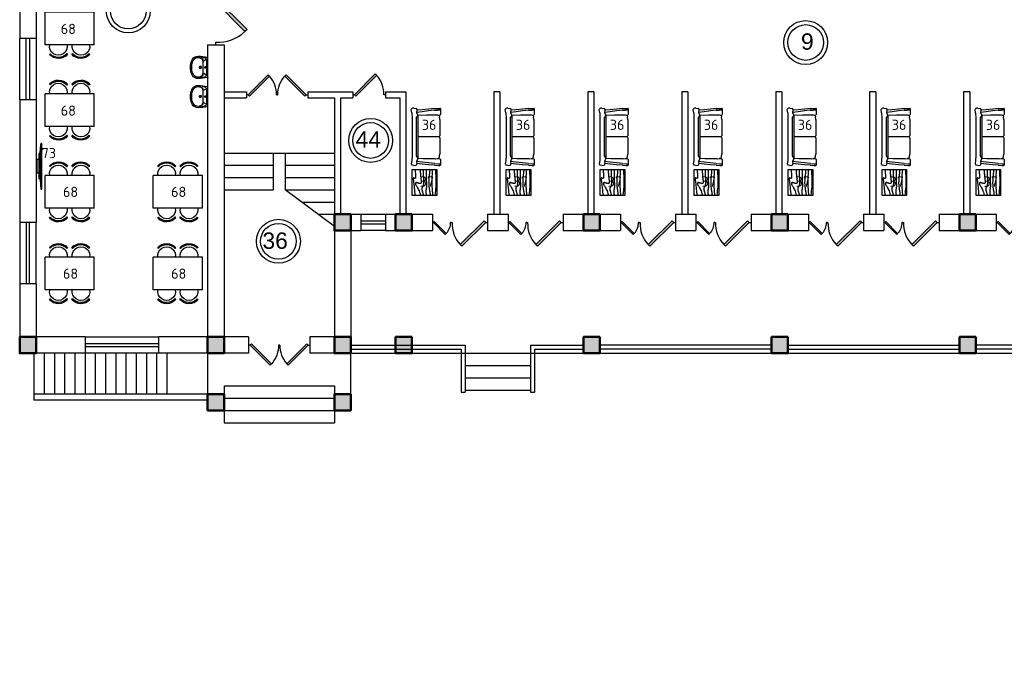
# Model space of a CAD drawing. Header units: millimetres. Extents: x 151654 to 877351, y 70322 to 154322.
# Tile 41 of 173: x 210972 to 235067, y 117828 to 133701. Entities that reach past the tile are written whole.
import ezdxf
from ezdxf.enums import TextEntityAlignment as Align

# ---------------------------------------------------------------- set-up
doc = ezdxf.new("R2010")
doc.units = ezdxf.units.MM
for name, color, linetype in [('kolonn', 7, 'Continuous'), ('RENDER', 252, 'Continuous'), ('su', 7, 'Continuous')]:
    doc.layers.add(name, color=color, linetype=linetype)
for name, color, linetype, lineweight in [('Tech_equipment_001', 3, 'Continuous', 30), ('Текст', 132, 'Continuous', 25), ('технологич.о', 152, 'Continuous', 30), ('ТХ', 152, 'Continuous', 30)]:
    doc.layers.add(name, color=color, linetype=linetype, lineweight=lineweight)
doc.styles.add('GOST', font='isocpeur.ttf')
doc.styles.get("Standard").update_dxf_attribs({"font": 'arial.ttf'})
pattern_1 = [(180, (-1150119.1421848, 2746708.3630537), (0, 0.00136125), [])]
pattern_2 = [(180, (-1150119.4463504, 2746785.3122192), (0, 0.00136125), [])]

# ---------------------------------------------------------------- blocks, each defined once
blk = doc.blocks.new('ghsdd')
at = {"ltscale": 50, "true_color": 0x757575}
h = blk.add_hatch(color=8, dxfattribs=at)
h.paths.add_polyline_path([(0, 200), (-200, 200), (-200, 0), (0, 0)])
h.paths.add_polyline_path([(200, 0), (200, 200), (0, 200), (0, 0)])
h.paths.add_polyline_path([(0, 0), (-200, 0), (-200, -200), (0, -200)])
h.paths.add_polyline_path([(0, 0), (0, -200), (200, -200), (200, 0)])
at = {"lineweight": 50, "ltscale": 50}
blk.add_lwpolyline([(200, 200), (200, -200), (-200, -200), (-200, 200), (200, 200)], dxfattribs=at)
blk = doc.blocks.new('jfgjhsdf')
blk.add_hatch(color=1).paths.add_polyline_path([(-593, 731), (-637, 687), (0, 50), (44, 94)])
at = {"color": 1}
for p, q in [((0, 1000), (0, 950)), ((0, 50), (0, 0))]:
    blk.add_line(p, q, dxfattribs=at)
blk.add_lwpolyline([(0, 50), (-637, 687), (-593, 731), (44, 94), (0, 50)], dxfattribs=at)
blk.add_arc((-33, 130), 821, 87.662, 132.9147, dxfattribs=at)
blk = doc.blocks.new('s-style4-2')
at = {"layer": 'технологич.о', "linetype": 'Continuous'}
for p, q in [((-706, 649), (-701, 681)), ((-706, 649), (-698, 590)), ((-701, 681), (-698, 696)), ((-698, 696), (-678, 707)), ((-687, 577), (-698, 590)), ((-687, 577), (-653, 577)), ((-670, 710), (-678, 707)), ((-587, 700), (-670, 710)), ((-666, 446), (-653, 577)), ((-653, 577), (-600, 581)), ((-617, 446), (-600, 581)), ((-600, 581), (-527, 550)), ((-587, 700), (-462, 693)), ((-536, 339), (-527, 550)), ((-527, 550), (-473, 592)), ((-527, 550), (528, 550)), ((-473, 592), (-462, 593)), ((-465, 694), (-456, 694)), ((-462, 693), (454, 693)), ((-462, 593), (454, 593)), ((-1, 28), (1, 550)), ((454, 693), (578, 700)), ((454, 593), (464, 592)), ((464, 592), (528, 550)), ((528, 550), (601, 580)), ((534, 425), (528, 551)), ((578, 700), (661, 710)), ((617, 446), (601, 580)), ((601, 580), (651, 577)), ((665, 446), (651, 577)), ((678, 577), (651, 577)), ((661, 710), (668, 707)), ((668, 707), (689, 696)), ((678, 577), (689, 590)), ((700, 647), (689, 696)), ((700, 647), (689, 590)), ((-693, 146), (-682, 291)), ((-682, 291), (-666, 446)), ((-652, 146), (-637, 291)), ((-637, 291), (-617, 446)), ((-536, 123), (-536, 339)), ((534, 123), (534, 425)), ((637, 291), (617, 446)), ((652, 146), (637, 291)), ((683, 291), (665, 446)), ((695, 146), (683, 291)), ((-693, 146), (-696, 49)), ((-696, 49), (-696, 12)), ((-693, 0), (-696, 12)), ((-693, 0), (-651, 0)), ((-656, 0), (-652, 3)), ((-652, 146), (-655, 73)), ((-655, 12), (-655, 73)), ((-651, 0), (-655, 12)), ((-651, 0), (-552, 0)), ((-552, 0), (-535, 12)), ((-530, 65), (-536, 123)), ((-529, 49), (-535, 12)), ((-520, 28), (-530, 65)), ((-528, 60), (-529, 49)), ((-520, 28), (-482, 19)), ((-425, 14), (-482, 19)), ((-425, 14), (-25, 14)), ((-12, 19), (-25, 14)), ((-1, 28), (-12, 19)), ((0, 28), (-1, 123)), ((0, 28), (10, 19)), ((24, 14), (10, 19)), ((24, 14), (423, 14)), ((481, 19), (423, 14)), ((518, 28), (481, 19)), ((518, 28), (528, 65)), ((534, 123), (528, 65)), ((529, 79), (530, 49)), ((530, 49), (536, 12)), ((553, 0), (536, 12)), ((651, 0), (655, 12)), ((654, 0), (651, 2)), ((652, 146), (655, 49)), ((655, 49), (655, 12)), ((694, 0), (698, 12)), ((695, 146), (698, 49)), ((698, 49), (698, 12)), ((553, 0), (651, 0)), ((651, 0), (694, 0))]:
    blk.add_line(p, q, dxfattribs=at)
blk = doc.blocks.new('столик журнальный 630х600')
at = {"layer": 'технологич.о', "linetype": 'Continuous'}
for p, q in [((2440299, 550477), (2440299, 549877)), ((2440929, 550477), (2440299, 550477)), ((2440929, 549877), (2440929, 550477)), ((2440299, 549877), (2440929, 549877))]:
    blk.add_line(p, q, dxfattribs=at)
for points in [[(2440299, 550407), (2440305, 550407), (2440336, 550404), (2440363, 550401), (2440388, 550399), (2440410, 550397), (2440430, 550395), (2440447, 550394), (2440461, 550393), (2440473, 550393), (2440483, 550393), (2440490, 550394), (2440497, 550394), (2440502, 550396), (2440505, 550397), (2440508, 550399), (2440510, 550401), (2440512, 550404), (2440513, 550406), (2440514, 550409), (2440514, 550411), (2440514, 550414), (2440513, 550417), (2440512, 550419), (2440511, 550422), (2440510, 550424), (2440508, 550426), (2440507, 550428), (2440506, 550430), (2440504, 550432), (2440503, 550434), (2440503, 550437), (2440502, 550438), (2440503, 550440), (2440503, 550442), (2440504, 550444), (2440505, 550446), (2440507, 550447), (2440508, 550449), (2440511, 550450), (2440513, 550451), (2440517, 550451), (2440520, 550452), (2440525, 550452), (2440530, 550452), (2440536, 550451), (2440543, 550451), (2440551, 550450), (2440560, 550449), (2440570, 550447), (2440582, 550446), (2440596, 550444), (2440611, 550442), (2440629, 550440), (2440649, 550438), (2440671, 550435), (2440696, 550433), (2440724, 550430), (2440754, 550427), (2440786, 550424), (2440819, 550421), (2440854, 550418), (2440891, 550415), (2440929, 550413)], [(2440299, 550285), (2440315, 550283), (2440343, 550281), (2440370, 550279), (2440395, 550277), (2440419, 550275), (2440442, 550273), (2440463, 550271), (2440483, 550269), (2440501, 550267), (2440518, 550265), (2440533, 550263), (2440547, 550261), (2440560, 550259), (2440571, 550258), (2440582, 550257), (2440591, 550257), (2440599, 550256), (2440606, 550256), (2440612, 550257), (2440617, 550257), (2440621, 550258), (2440625, 550260), (2440628, 550261), (2440631, 550263), (2440633, 550265), (2440635, 550268), (2440636, 550271), (2440638, 550274), (2440638, 550278), (2440638, 550282), (2440638, 550288), (2440637, 550294), (2440636, 550301), (2440635, 550308), (2440633, 550316), (2440630, 550325), (2440628, 550333), (2440626, 550341), (2440624, 550348), (2440621, 550355), (2440620, 550361), (2440618, 550367), (2440617, 550371), (2440616, 550375), (2440616, 550379), (2440616, 550382), (2440616, 550385), (2440617, 550387), (2440619, 550390), (2440622, 550392), (2440625, 550394), (2440628, 550396), (2440632, 550397), (2440636, 550398), (2440641, 550398), (2440645, 550398), (2440651, 550397), (2440656, 550395), (2440663, 550393), (2440670, 550390), (2440678, 550385), (2440688, 550380), (2440699, 550373), (2440713, 550365), (2440728, 550355), (2440746, 550344), (2440767, 550332), (2440791, 550321), (2440819, 550309), (2440851, 550297), (2440887, 550286), (2440929, 550277)], [(2440299, 550210), (2440325, 550209), (2440351, 550208), (2440375, 550207), (2440398, 550206), (2440421, 550205), (2440443, 550205), (2440465, 550204), (2440487, 550203), (2440508, 550202), (2440529, 550201), (2440549, 550200), (2440568, 550200), (2440586, 550199), (2440603, 550199), (2440618, 550199), (2440632, 550200), (2440644, 550200), (2440656, 550201), (2440666, 550202), (2440675, 550204), (2440682, 550205), (2440689, 550207), (2440696, 550209), (2440701, 550212), (2440706, 550214), (2440710, 550217), (2440714, 550219), (2440717, 550222), (2440721, 550225), (2440724, 550227), (2440728, 550230), (2440731, 550232), (2440735, 550234), (2440740, 550236), (2440744, 550237), (2440749, 550239), (2440754, 550240), (2440760, 550241), (2440766, 550241), (2440773, 550241), (2440780, 550240), (2440787, 550240), (2440795, 550239), (2440802, 550237), (2440810, 550236), (2440818, 550234), (2440825, 550232), (2440833, 550229), (2440843, 550226), (2440854, 550223), (2440867, 550219), (2440884, 550215), (2440904, 550210), (2440929, 550205)], [(2440299, 550137), (2440329, 550137), (2440367, 550137), (2440403, 550137), (2440437, 550136), (2440468, 550135), (2440497, 550134), (2440524, 550133), (2440549, 550133), (2440574, 550132), (2440597, 550131), (2440619, 550130), (2440639, 550129), (2440658, 550128), (2440676, 550128), (2440693, 550128), (2440708, 550129), (2440722, 550129), (2440734, 550130), (2440746, 550131), (2440756, 550133), (2440766, 550134), (2440775, 550136), (2440783, 550138), (2440790, 550139), (2440798, 550141), (2440805, 550142), (2440811, 550143), (2440818, 550144), (2440825, 550144), (2440832, 550145), (2440840, 550145), (2440848, 550145), (2440856, 550144), (2440865, 550143), (2440875, 550142), (2440884, 550140), (2440892, 550139), (2440900, 550138), (2440907, 550136), (2440912, 550135), (2440916, 550134), (2440919, 550134), (2440921, 550133), (2440922, 550133), (2440923, 550133), (2440925, 550133), (2440926, 550133), (2440929, 550133)], [(2440299, 550046), (2440326, 550049), (2440353, 550051), (2440377, 550054), (2440399, 550056), (2440420, 550058), (2440440, 550060), (2440459, 550062), (2440477, 550064), (2440494, 550066), (2440511, 550067), (2440527, 550069), (2440543, 550070), (2440559, 550071), (2440575, 550072), (2440591, 550072), (2440606, 550073), (2440622, 550073), (2440639, 550073), (2440655, 550072), (2440672, 550071), (2440689, 550070), (2440706, 550068), (2440722, 550066), (2440738, 550064), (2440752, 550062), (2440766, 550061), (2440779, 550059), (2440791, 550057), (2440802, 550055), (2440813, 550053), (2440822, 550051), (2440832, 550049), (2440842, 550047), (2440851, 550045), (2440861, 550043), (2440871, 550042), (2440881, 550041), (2440891, 550040), (2440900, 550040), (2440910, 550041), (2440920, 550042), (2440929, 550045)], [(2440299, 549986), (2440319, 549987), (2440376, 549989), (2440421, 549991), (2440460, 549993), (2440495, 549994), (2440528, 549995), (2440557, 549995), (2440585, 549996), (2440611, 549996), (2440634, 549996), (2440656, 549996), (2440676, 549995), (2440695, 549995), (2440713, 549994), (2440729, 549993), (2440745, 549992), (2440761, 549991), (2440776, 549990), (2440791, 549989), (2440806, 549988), (2440821, 549987), (2440836, 549985), (2440852, 549984), (2440867, 549983), (2440883, 549982), (2440898, 549981), (2440914, 549981), (2440929, 549981)], [(2440299, 549906), (2440313, 549906), (2440341, 549905), (2440367, 549904), (2440391, 549903), (2440414, 549902), (2440436, 549901), (2440456, 549901), (2440476, 549900), (2440495, 549899), (2440513, 549898), (2440532, 549897), (2440550, 549896), (2440570, 549896), (2440590, 549896), (2440611, 549896), (2440635, 549896), (2440660, 549897), (2440690, 549899), (2440724, 549901), (2440764, 549905), (2440811, 549910), (2440865, 549916), (2440929, 549925)]]:
    blk.add_lwpolyline(points, dxfattribs=at)
blk = doc.blocks.new('A$C5e854ee6')
at = {"layer": 'ТХ', "ltscale": 100, "transparency": 33554687}
h = blk.add_hatch(dxfattribs=at)
h.set_pattern_fill('ANSI31', color=256, scale=0.01089, angle=135, style=0)
h.set_pattern_definition(pattern_1)
h.paths.add_polyline_path([(-68, 612), (-50, 632, 0.450465), (-494, 640), (-476, 620, -0.456497)])
h = blk.add_hatch(dxfattribs=at)
h.set_pattern_fill('ANSI31', color=256, scale=0.01089, angle=135, style=0)
h.set_pattern_definition(pattern_1)
h.paths.add_polyline_path([(68, 612), (50, 632, -0.450465), (494, 640), (476, 620, 0.456497)])
h = blk.add_hatch(dxfattribs=at)
h.set_pattern_fill('ANSI31', color=256, scale=0.01089, angle=135, style=0)
h.set_pattern_definition(pattern_2)
h.paths.add_polyline_path([(-50, -632), (-68, -612, -0.456497), (-476, -620), (-494, -640, 0.450465)])
h = blk.add_hatch(dxfattribs=at)
h.set_pattern_fill('ANSI31', color=256, scale=0.01089, angle=135, style=0)
h.set_pattern_definition(pattern_2)
h.paths.add_polyline_path([(50, -632), (68, -612, 0.456497), (476, -620), (494, -640, -0.450465)])
at = {"layer": 'RENDER'}
for p, q in [((-494, 640), (-476, 620)), ((-50, 632), (-68, 612)), ((50, 632), (68, 612)), ((494, 640), (476, 620)), ((-494, -640), (-476, -620)), ((494, -640), (476, -620))]:
    blk.add_line(p, q, dxfattribs=at)
at = {"layer": 'ТХ', "ltscale": 100, "transparency": 33554687}
for p, q in [((-600, 400), (-600, -400)), ((600, 400), (-600, 400)), ((-490, 400), (-489, 401)), ((490, 400), (489, 401)), ((600, 400), (600, -400)), ((600, -400), (-600, -400)), ((-50, -632), (-68, -612)), ((50, -632), (68, -612))]:
    blk.add_line(p, q, dxfattribs=at)
for centre, radius, start, end in [((-275, 440), 296, 40.4731, 137.4728), ((-275, 440), 296, 40.4731, 137.4728), ((275, 440), 296, 42.5272, 139.5269), ((275, 440), 296, 42.5272, 139.5269), ((-275, 440), 217, 349.5046, 190.4954), ((-275, 440), 270, 39.7979, 137.9442), ((275, 440), 217, 349.5046, 190.4954), ((275, 440), 270, 42.0558, 140.2021), ((-275, -440), 217, 169.5046, 10.4954), ((275, -440), 217, 169.5046, 10.4954), ((-275, -440), 296, 222.5272, 319.5269), ((-275, -440), 270, 222.0558, 320.2021), ((275, -440), 296, 220.4731, 317.4728), ((275, -440), 270, 219.7979, 317.9442)]:
    blk.add_arc(centre, radius, start, end, dxfattribs=at)
blk = doc.blocks.new('samsung 49 TV')
at = {"layer": 'Tech_equipment_001', "color": 1, "ltscale": 200}
for p, q in [((-50, 561), (-73, 561)), ((-73, 561), (-73, -558)), ((-50, -558), (-50, 561)), ((-73, -558), (-50, -558))]:
    blk.add_line(p, q, dxfattribs=at)
at = {"layer": 'Tech_equipment_001', "color": 1, "linetype": 'ByBlock'}
for p, q in [((-28, 326), (-50, 561)), ((-28, 326), (0, 307)), ((-28, 326), (-28, -326)), ((0, -307), (0, 307)), ((-28, -326), (-50, -530)), ((-28, -326), (0, -307))]:
    blk.add_line(p, q, dxfattribs=at)
blk = doc.blocks.new('UM_8')
for p, q in [((244, 0), (-244, 0)), ((-182, -45), (-146, -110)), ((175, -30), (-175, -30)), ((142, -120), (-132, -120)), ((35, -180), (-35, -180)), ((27, -61), (-27, -61)), ((0, -88), (0, -34)), ((0, -145), (0, -215)), ((182, -45), (146, -110))]:
    blk.add_line(p, q)
for centre, radius in [((0, -180), 27), ((0, -61), 17), ((0, -180), 17)]:
    blk.add_circle(centre, radius)
for centre, radius, start, end in [((-244, 0), 0.5, 90, 167.3206), ((244, 0), 0.5, 12.6794, 90), ((-104, -234), 169, 178.312, 234.1043), ((894, -257), 1167, 167.3206, 178.6525), ((-273, -229), 0.5, 358.312, 358.6525), ((68, -206), 330, 154.5977, 180.3349), ((-104, -233), 138, 141.0504, 245.2718), ((-175, -90), 60, 90, 154.5977), ((-104, -233), 148, 141.0504, 147.7493), ((-139, -232), 123, 98.7111, 129.9424), ((-139, -232), 113, 86.1548, 129.9424), ((139, -232), 113, 50.0576, 93.8452), ((139, -232), 123, 50.0576, 81.2889), ((104, -233), 138, 294.7282, 38.9496), ((175, -90), 60, 25.4023, 90), ((104, -234), 169, 305.8957, 1.688), ((104, -233), 148, 32.2507, 38.9496), ((-68, -206), 330, 359.6651, 25.4023), ((-894, -257), 1167, 1.3475, 12.6794), ((273, -229), 0.5, 181.3475, 181.688), ((-27, -71), 347, 239.6448, 267.5368), ((-27, -71), 317, 244.8898, 267.5368), ((0, 80), 500, 265.1692, 274.8308), ((0, 80), 470, 265.1692, 274.8308), ((27, -71), 317, 272.4632, 300.3552), ((27, -71), 347, 272.4632, 300.3552)]:
    blk.add_arc(centre, radius, start, end)

msp = doc.modelspace()

# ---------------------------------------------------------------- linework, layer by layer
at = {"lineweight": 30}
for p, q in [((210972.2, 136238.4), (210972.2, 133238.4)), ((211372.2, 136238.4), (211372.2, 133238.4)), ((211372.2, 133238.4), (210972.2, 133238.4)), ((215572.2, 133088.4), (215972.2, 133088.4)), ((215572.2, 133088.4), (215572.2, 125938.4)), ((215972.2, 133088.4), (215972.2, 125938.4)), ((215972.2, 131938.4), (216522.2, 131938.4)), ((216522.2, 131938.4), (216522.2, 131788.4)), ((218022.2, 131938.4), (218022.2, 131788.4)), ((218022.2, 131938.4), (219122.2, 131938.4)), ((219122.2, 131938.4), (219122.2, 131788.4)), ((219922.2, 131938.4), (219922.2, 131788.4)), ((219922.2, 131938.4), (220422.2, 131938.4)), ((220422.2, 131938.4), (220422.2, 128938.4)), ((222572.2, 131938.4), (222572.2, 128938.4)), ((222722.2, 131938.4), (222572.2, 131938.4)), ((222722.2, 131938.4), (222722.2, 128938.4)), ((225022.2, 131938.4), (224872.2, 131938.4)), ((224872.2, 131938.4), (224872.2, 128938.4)), ((225022.2, 131938.4), (225022.2, 128938.4)), ((227172.2, 131938.4), (227172.2, 128938.4)), ((227322.2, 131938.4), (227172.2, 131938.4)), ((227322.2, 131938.4), (227322.2, 128938.4)), ((229622.2, 131938.4), (229472.2, 131938.4)), ((229472.2, 131938.4), (229472.2, 128938.4)), ((229622.2, 131938.4), (229622.2, 128938.4)), ((231922.2, 131938.4), (231772.2, 131938.4)), ((231772.2, 131938.4), (231772.2, 128938.4)), ((231922.2, 131938.4), (231922.2, 128938.4)), ((234072.2, 131938.4), (234072.2, 128938.4)), ((234222.2, 131938.4), (234072.2, 131938.4)), ((234222.2, 131938.4), (234222.2, 128938.4)), ((211372.2, 131738.4), (210972.2, 131738.4)), ((210972.2, 131738.4), (210972.2, 128738.4)), ((211372.2, 131738.4), (211372.2, 128738.4)), ((215972.2, 131788.4), (216522.2, 131788.4)), ((218022.2, 131788.4), (218672.2, 131788.4)), ((218672.2, 131788.4), (218672.2, 125938.4)), ((218822.2, 131788.4), (218822.2, 128938.4)), ((218822.2, 131788.4), (219122.2, 131788.4)), ((219922.2, 131788.4), (220272.2, 131788.4)), ((220272.2, 131788.4), (220272.2, 128938.4)), ((218672.2, 128938.4), (219322.2, 128938.4)), ((219322.2, 128938.4), (219322.2, 128538.4)), ((219922.2, 128938.4), (219922.2, 128538.4)), ((219922.2, 128938.4), (221072.2, 128938.4)), ((221072.2, 128938.4), (221072.2, 128538.4)), ((222422.2, 128938.4), (222422.2, 128538.4)), ((222422.2, 128938.4), (222922.2, 128938.4)), ((222922.2, 128938.4), (222922.2, 128538.4)), ((224272.2, 128938.4), (224272.2, 128538.4)), ((224272.2, 128938.4), (225672.2, 128938.4)), ((225672.2, 128938.4), (225672.2, 128538.4)), ((227022.2, 128938.4), (227022.2, 128538.4)), ((227022.2, 128938.4), (227522.2, 128938.4)), ((227522.2, 128938.4), (227522.2, 128538.4)), ((228872.2, 128938.4), (228872.2, 128538.4)), ((228872.2, 128938.4), (230272.2, 128938.4)), ((230272.2, 128938.4), (230272.2, 128538.4)), ((231622.2, 128938.4), (231622.2, 128538.4)), ((231622.2, 128938.4), (232122.2, 128938.4)), ((232122.2, 128938.4), (232122.2, 128538.4)), ((233472.2, 128938.4), (233472.2, 128538.4)), ((233472.2, 128938.4), (234872.2, 128938.4)), ((234872.2, 128938.4), (234872.2, 128538.4)), ((211372.2, 128738.4), (210972.2, 128738.4)), ((219072.2, 128538.4), (219322.2, 128538.4)), ((219072.2, 128538.4), (219072.2, 125538.4)), ((219922.2, 128538.4), (221072.2, 128538.4)), ((222422.2, 128538.4), (222922.2, 128538.4)), ((224272.2, 128538.4), (225672.2, 128538.4)), ((227022.2, 128538.4), (227522.2, 128538.4)), ((228872.2, 128538.4), (230272.2, 128538.4)), ((231622.2, 128538.4), (232122.2, 128538.4)), ((233472.2, 128538.4), (234872.2, 128538.4)), ((211372.2, 127238.4), (210972.2, 127238.4)), ((210972.2, 127238.4), (210972.2, 125538.4)), ((211372.2, 127238.4), (211372.2, 125938.4)), ((212572.2, 125938.4), (211372.2, 125938.4)), ((212572.2, 125938.4), (212572.2, 125538.4)), ((215572.2, 125938.4), (214372.2, 125938.4)), ((214372.2, 125938.4), (214372.2, 125538.4)), ((216572.2, 125938.4), (215972.2, 125938.4)), ((216572.2, 125938.4), (216572.2, 125538.4)), ((218672.2, 125938.4), (218072.2, 125938.4)), ((218072.2, 125938.4), (218072.2, 125538.4)), ((212572.2, 125538.4), (210972.2, 125538.4)), ((216572.2, 125538.4), (214372.2, 125538.4)), ((219072.2, 125538.4), (218072.2, 125538.4))]:
    msp.add_line(p, q, dxfattribs=at)
at = {"color": 1}
for p, q in [((210972.2, 131738.4), (210972.2, 133238.4)), ((211132.2, 131738.4), (211132.2, 133238.4)), ((211212.2, 133238.4), (211212.2, 131738.4)), ((211372.2, 133238.4), (211372.2, 131738.4)), ((219322.2, 128938.4), (219922.2, 128938.4)), ((210972.2, 128738.4), (210972.2, 127238.4)), ((211132.2, 128738.4), (211132.2, 127238.4)), ((211212.2, 127238.4), (211212.2, 128738.4)), ((211372.2, 127238.4), (211372.2, 128738.4)), ((219322.2, 128778.4), (219922.2, 128778.4)), ((219922.2, 128698.4), (219322.2, 128698.4)), ((219922.2, 128538.4), (219322.2, 128538.4)), ((212572.2, 125938.4), (214372.2, 125938.4)), ((212572.2, 125778.4), (214372.2, 125778.4)), ((214372.2, 125698.4), (212572.2, 125698.4)), ((214372.2, 125538.4), (212572.2, 125538.4)), ((219072.2, 125738.4), (221872.2, 125738.4)), ((219072.2, 125638.4), (221772.2, 125638.4)), ((221772.2, 125638.4), (221772.2, 124588.4)), ((221872.2, 125738.4), (221872.2, 124588.4)), ((223472.2, 125738.4), (223472.2, 124588.4)), ((223472.2, 125738.4), (224772.2, 125738.4)), ((223572.2, 125638.4), (223572.2, 124588.4)), ((223572.2, 125638.4), (224772.2, 125638.4)), ((229372.2, 125738.4), (225172.2, 125738.4)), ((229372.2, 125638.4), (225172.2, 125638.4)), ((229772.2, 125738.4), (233972.2, 125738.4)), ((229772.2, 125638.4), (233972.2, 125638.4)), ((238572.2, 125738.4), (234372.2, 125738.4)), ((238572.2, 125638.4), (234372.2, 125638.4)), ((221772.2, 124588.4), (221872.2, 124588.4)), ((223472.2, 124588.4), (223572.2, 124588.4))]:
    msp.add_line(p, q, dxfattribs=at)
for p, q in [((215972.2, 130438.4), (218672.2, 130438.4)), ((217172.2, 130438.4), (217172.2, 129538.4)), ((217472.2, 130438.4), (217472.2, 129538.4)), ((215972.2, 130138.4), (217172.2, 130138.4)), ((217472.2, 130138.4), (218672.2, 130138.4)), ((215972.2, 129838.4), (217172.2, 129838.4)), ((217472.2, 129838.4), (218672.2, 129838.4)), ((215972.2, 129538.4), (217172.2, 129538.4)), ((217472.2, 129538.4), (218672.2, 129538.4)), ((218672.2, 128638.4), (217472.2, 129538.4)), ((217872.2, 129238.4), (218672.2, 129238.4)), ((218272.2, 128938.4), (218672.2, 128938.4)), ((221872.2, 125238.4), (223472.2, 125238.4)), ((221872.2, 124938.4), (223472.2, 124938.4)), ((221872.2, 124638.4), (223472.2, 124638.4)), ((215572.2, 124538.4), (211322.2, 124538.4)), ((215572.2, 124388.4), (211322.2, 124388.4))]:
    msp.add_line(p, q)
at = {"lineweight": 30}
for points in [[(220572.2, 125538.4), (220172.2, 125538.4), (220172.2, 125938.4), (220572.2, 125938.4)], [(225172.2, 125538.4), (224772.2, 125538.4), (224772.2, 125938.4), (225172.2, 125938.4)], [(229772.2, 125538.4), (229372.2, 125538.4), (229372.2, 125938.4), (229772.2, 125938.4)], [(234372.2, 125538.4), (233972.2, 125538.4), (233972.2, 125938.4), (234372.2, 125938.4)], [(215972.2, 124138.4), (215572.2, 124138.4), (215572.2, 124538.4), (215972.2, 124538.4)], [(219072.2, 124138.4), (218672.2, 124138.4), (218672.2, 124538.4), (219072.2, 124538.4)]]:
    msp.add_lwpolyline(points, close=True, dxfattribs=at)
for points in [[(211322.2, 125538.4), (211322.2, 124388.4)], [(211572.2, 125538.4), (211572.2, 124538.4)], [(211822.2, 125538.4), (211822.2, 124538.4)], [(212072.2, 125538.4), (212072.2, 124538.4)], [(212322.2, 125538.4), (212322.2, 124538.4)], [(212572.2, 125538.4), (212572.2, 124538.4)], [(212822.2, 125538.4), (212822.2, 124538.4)], [(213072.2, 125538.4), (213072.2, 124538.4)], [(213322.2, 125538.4), (213322.2, 124538.4)], [(213572.2, 125538.4), (213572.2, 124538.4)], [(213822.2, 125538.4), (213822.2, 124538.4)], [(214072.2, 125538.4), (214072.2, 124538.4)], [(214322.2, 125538.4), (214322.2, 124538.4)], [(214572.2, 125538.4), (214572.2, 124538.4)], [(215572.2, 125538.4), (215572.2, 124138.4), (219072.2, 124138.4), (219072.2, 125538.4)], [(219072.2, 125538.4), (243172.2, 125538.4), (243172.2, 121138.4), (242472.2, 121138.4), (242472.2, 115938.4), (243172.2, 115938.4), (243172.2, 108538.4)]]:
    msp.add_lwpolyline(points)
at = {"ltscale": 100}
for points in [[(215972.2, 124738.4), (218672.2, 124738.4)], [(215972.2, 124738.4), (215972.2, 123838.4)], [(218672.2, 124738.4), (218672.2, 123838.4)], [(215972.2, 124438.4), (218672.2, 124438.4)], [(215972.2, 124138.4), (218672.2, 124138.4)], [(215972.2, 123838.4), (218672.2, 123838.4)]]:
    msp.add_lwpolyline(points, dxfattribs=at)
at = {"color": 1}
for centre, radius in [((213629.3, 133914.3), 537), ((213629.3, 133914.3), 437), ((230206.9, 133142.7), 537), ((230206.9, 133142.7), 437), ((219559.8, 130745), 537), ((219559.8, 130745), 437), ((217304.6, 128278.6), 537), ((217304.6, 128278.6), 437)]:
    msp.add_circle(centre, radius, dxfattribs=at)
at = {"layer": 'Tech_equipment_001', "color": 152}
msp.add_lwpolyline([(211443.4, 129941.2), (211403.4, 129941.2), (211403.4, 130291.2), (211443.4, 130291.2)], close=True, dxfattribs=at)

# ---------------------------------------------------------------- block references
for p, xscale, yscale, zscale, rotation in [((215772.2, 134288.4), 1.19999999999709, 1.19999999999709, 1.19999999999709, 180), ((216522.2, 131863.4), 0.7692307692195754, 0.7692307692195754, 0.7692307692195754, 270), ((218022.2, 131863.4), -0.7692307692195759, 0.7692307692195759, 0.7692307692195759, 90), ((219122.2, 131863.4), 0.7999999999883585, 0.7999999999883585, 0.7999999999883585, 270), ((221072.2, 128738.4), -0.4575789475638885, 0.4575789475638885, 0.4575789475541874, 270), ((222422.2, 128738.4), 0.9151578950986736, 0.9151578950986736, 0.9151578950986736, 90), ((222922.2, 128738.4), -0.4575789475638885, 0.4575789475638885, 0.4575789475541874, 270), ((224272.2, 128738.4), 0.9151578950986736, 0.9151578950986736, 0.9151578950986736, 90), ((225672.2, 128738.4), -0.4575789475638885, 0.4575789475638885, 0.4575789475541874, 270), ((227022.2, 128738.4), 0.9151578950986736, 0.9151578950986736, 0.9151578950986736, 90), ((227522.2, 128738.4), -0.4575789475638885, 0.4575789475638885, 0.4575789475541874, 270), ((228872.2, 128738.4), 0.9151578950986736, 0.9151578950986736, 0.9151578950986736, 90), ((230272.2, 128738.4), -0.4575789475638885, 0.4575789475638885, 0.4575789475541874, 270), ((231622.2, 128738.4), 0.9151578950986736, 0.9151578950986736, 0.9151578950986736, 90), ((232122.2, 128738.4), -0.4575789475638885, 0.4575789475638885, 0.4575789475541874, 270), ((233472.2, 128738.4), 0.9151578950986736, 0.9151578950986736, 0.9151578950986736, 90), ((234872.2, 128738.4), -0.4575789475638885, 0.4575789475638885, 0.4575789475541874, 270), ((216572.2, 125738.4), -0.7692307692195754, 0.7692307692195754, 0.769230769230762, 270), ((218072.2, 125738.4), 0.7692307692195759, 0.7692307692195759, 0.7692307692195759, 90)]:
    msp.add_blockref('jfgjhsdf', p, dxfattribs=dict(xscale=xscale, yscale=yscale, zscale=zscale, rotation=rotation))
at = {"color": 7, "lineweight": 25, "rotation": 180}
msp.add_blockref('samsung 49 TV', (211443.4, 130116.2), dxfattribs=at)
at = {"layer": 'kolonn'}
for p in [(218872.2, 128738.4), (220372.2, 128738.4), (224972.2, 128738.4), (229572.2, 128738.4), (234172.2, 128738.4), (211172.2, 125738.4), (215772.2, 125738.4), (218872.2, 125738.4), (220372.2, 125738.4), (224972.2, 125738.4), (229572.2, 125738.4), (234172.2, 125738.4), (215772.2, 124338.4), (218872.2, 124338.4)]:
    msp.add_blockref('ghsdd', p, dxfattribs=at)
at = {"layer": 'su', "xscale": -1, "rotation": 270}
for p in [(215572.2, 132534.4), (215572.2, 131820.1)]:
    msp.add_blockref('UM_8', p, dxfattribs=at)
at = {"layer": 'Текст', "xscale": -1, "rotation": 90}
for p in [(771054.6, 2570330.6), (773354.6, 2570330.6), (775654.6, 2570330.6), (777954.6, 2570330.6), (780254.6, 2570330.6), (782554.6, 2570330.6), (784854.6, 2570330.6)]:
    msp.add_blockref('столик журнальный 630х600', p, dxfattribs=at)
at = {"layer": 'технологич.о', "linetype": 'Continuous', "xscale": -1, "rotation": 90}
for p in [(221266.1, 130832.4), (223566.1, 130832.4), (225866.1, 130832.4), (228166.1, 130832.4), (230466.1, 130832.4), (232766.1, 130832.4), (235066.1, 130832.4)]:
    msp.add_blockref('s-style4-2', p, dxfattribs=at)
at = {"layer": 'ТХ', "ltscale": 10000, "xscale": -1, "rotation": 180}
for p in [(212195, 133487.5), (212195, 131487.5), (212195, 129487.5), (214841.9, 129487.5), (212195, 127487.5), (214841.9, 127487.5)]:
    msp.add_blockref('A$C5e854ee6', p, dxfattribs=at)

# ---------------------------------------------------------------- texts
at = {"style": 'GOST'}
for p in [(212347.9, 133350.9), (212347.9, 131350.9), (212401.8, 129361.6), (215048.7, 129361.6), (212401.8, 127361.6), (215048.7, 127361.6)]:
    msp.add_text('68', height=250, dxfattribs=at).set_placement(p, align=Align.RIGHT)
at = {"color": 1}
for s, p in [('9', (230091.9, 132966.1)), ('44', (219192.8, 130572.9)), ('36', (216912.6, 128093.5))]:
    msp.add_text(s, height=400, dxfattribs=at).set_placement(p)
at = {"style": 'GOST'}
for s, p in [('36', (220813.4, 131003.9, 11.2)), ('36', (223113.4, 131003.9, 11.2)), ('36', (225413.4, 131003.9, 11.2)), ('36', (227713.4, 131003.9, 11.2)), ('36', (230013.4, 131003.9, 11.2)), ('36', (232313.4, 131003.9, 11.2)), ('36', (234613.4, 131003.9, 11.2)), ('73', (211509.9, 130312.4)), ('37', (220760.9, 129613.8, 11.2)), ('37', (223060.9, 129613.8, 11.2)), ('37', (225360.9, 129613.8, 11.2)), ('37', (227660.9, 129613.8, 11.2)), ('37', (229960.9, 129613.8, 11.2)), ('37', (232260.9, 129613.8, 11.2)), ('37', (234560.9, 129613.8, 11.2))]:
    msp.add_text(s, height=250, dxfattribs=at).set_placement(p)

doc.saveas('drawing.dxf')
